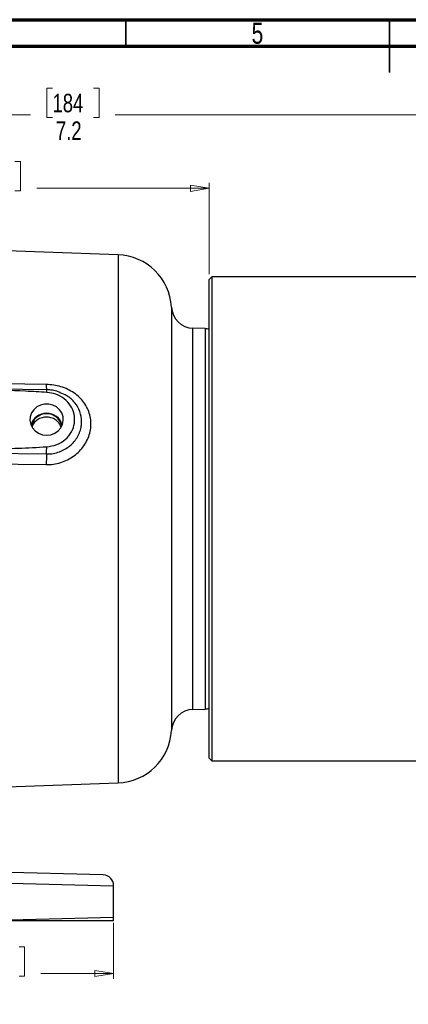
# Model space of a CAD drawing. Header units: inches. Extents: x 0.6 to 16.3, y 0.2 to 11.5.
# Tile 6 of 10: x 5.7 to 8.6, y 4.1 to 11.5. Entities that reach past the tile are written whole.
import ezdxf

# ---------------------------------------------------------------- set-up
doc = ezdxf.new("R2010")
doc.units = ezdxf.units.IN
doc.header["$MEASUREMENT"] = 0
doc.styles.add('SLDTEXTSTYLE0', font='TXT', dxfattribs={"width": 0.75})
doc.dimstyles.new('SLDDIMSTYLE0', dxfattribs={"dimtxt": 0.137795, "dimasz": 0.14, "dimexe": 0, "dimexo": 0.0625, "dimgap": 0.034449, "dimtad": 0, "dimdec": 1, "dimlfac": 1.5, "dimrnd": 1e-09, "dimzin": 12, "dimdsep": 46, "dimtxsty": 'SLDTEXTSTYLE0', "dimblk1": 'CLOSED', "dimblk2": 'CLOSED', "dimsah": 1, "dimcen": 0.09, "dimadec": 0, "dimazin": 3, "dimtfac": 1, "dimtofl": 0, "dimtmove": 0, "dimatfit": 3, "dimldrblk": 'CLOSED', "dimfxl": 0, "dimfrac": 2, "dimtolj": 1, "dimtzin": 12, "dimarcsym": 0})
doc.dimstyles.new('SLDDIMSTYLE2', dxfattribs={"dimtxt": 0.137795, "dimasz": 0.14, "dimexe": 0, "dimexo": 0.0625, "dimgap": 0.034449, "dimtad": 0, "dimdec": 1, "dimlfac": 1.5, "dimrnd": 1e-09, "dimzin": 12, "dimdsep": 46, "dimtxsty": 'SLDTEXTSTYLE0', "dimblk1": 'CLOSED', "dimblk2": 'CLOSED', "dimsah": 1, "dimcen": 0.09, "dimadec": 0, "dimazin": 3, "dimtfac": 1, "dimtdec": 1, "dimtofl": 0, "dimtmove": 0, "dimatfit": 3, "dimldrblk": 'CLOSED', "dimfxl": 0, "dimfrac": 2, "dimtolj": 1, "dimtzin": 12, "dimarcsym": 0})
doc.dimstyles.new('SLDDIMSTYLE5', dxfattribs={"dimtxt": 0.137795, "dimasz": 0.14, "dimexe": 0, "dimexo": 0.0625, "dimgap": 0.034449, "dimtad": 0, "dimdec": 1, "dimlfac": 1.5, "dimrnd": 1e-09, "dimzin": 4, "dimdsep": 46, "dimtxsty": 'SLDTEXTSTYLE0', "dimblk1": 'CLOSED', "dimblk2": 'CLOSED', "dimsah": 1, "dimcen": 0.09, "dimadec": 0, "dimazin": 1, "dimtfac": 1, "dimtdec": 1, "dimtofl": 0, "dimtmove": 0, "dimatfit": 3, "dimldrblk": 'CLOSED', "dimfxl": 0, "dimfrac": 2, "dimtolj": 1, "dimtzin": 12, "dimarcsym": 0})

# ---------------------------------------------------------------- blocks, each defined once
blk = doc.blocks.new('_Closed')
at = {"color": 0, "linetype": 'ByBlock', "lineweight": -2}
for p, q in [((-1, 0.166667), (0, 0)), ((-1, 0.166667), (-1, -0.166667)), ((0, 0), (-1, -0.166667)), ((0, 0), (-1, 0))]:
    blk.add_line(p, q, dxfattribs=at)
blk = doc.blocks.new('_D_6')
at = {"color": 7, "linetype": 'Continuous', "lineweight": 0}
for p, q in [((1.7394, 4.7561), (1.7394, 4.3381)), ((6.4061, 4.7561), (6.4061, 4.3381)), ((5.3947, 4.5759), (5.3527, 4.5759)), ((5.3527, 4.5759), (5.3527, 4.3572)), ((5.7001, 4.5759), (5.7421, 4.5759)), ((5.7421, 4.5759), (5.7421, 4.3572)), ((1.7394, 4.3775), (5.2318, 4.3775)), ((5.3527, 4.3572), (5.3947, 4.3572)), ((5.7421, 4.3572), (5.7001, 4.3572)), ((6.4061, 4.3775), (5.863, 4.3775))]:
    blk.add_line(p, q, dxfattribs=at)
at = {"color": 7, "linetype": 'Continuous', "lineweight": 18, "xscale": 0.14, "yscale": 0.14, "rotation": 180.0000000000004}
blk.add_blockref('_Closed', (1.7394, 4.3775, 0.0339), dxfattribs=at)
at = {"color": 7, "linetype": 'Continuous', "lineweight": 18, "xscale": 0.14, "yscale": 0.14}
blk.add_blockref('_Closed', (6.4061, 4.3775, 0.0339), dxfattribs=at)
at = {"color": 7, "linetype": 'Continuous', "lineweight": 18, "char_height": 0.1378, "attachment_point": 1, "style": 'SLDTEXTSTYLE0'}
for s, insert in [('178', (5.3947, 4.5348)), ('7.0', (5.4201, 4.3286))]:
    blk.add_mtext(s, dxfattribs=dict(at, insert=insert))
blk = doc.blocks.new('_D_7')
at = {"color": 7, "linetype": 'Continuous', "lineweight": 0}
for p, q in [((5.9495, 10.9842), (5.9075, 10.9842)), ((5.9075, 10.9842), (5.9075, 10.7654)), ((6.2549, 10.9842), (6.2969, 10.9842)), ((6.2969, 10.9842), (6.2969, 10.7654)), ((4.0728, 9.5063), (4.0728, 10.8251)), ((8.8981, 9.5959), (8.8981, 10.8251)), ((4.0728, 10.7857), (5.7867, 10.7857)), ((5.9075, 10.7654), (5.9495, 10.7654)), ((6.2969, 10.7654), (6.2549, 10.7654)), ((8.8981, 10.7857), (6.4178, 10.7857))]:
    blk.add_line(p, q, dxfattribs=at)
at = {"color": 7, "linetype": 'Continuous', "lineweight": 18, "xscale": 0.14, "yscale": 0.14, "rotation": 180.0000000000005}
blk.add_blockref('_Closed', (4.0728, 10.7857, 0.0339), dxfattribs=at)
at = {"color": 7, "linetype": 'Continuous', "lineweight": 18, "xscale": 0.14, "yscale": 0.14}
blk.add_blockref('_Closed', (8.8981, 10.7857, 0.0339), dxfattribs=at)
at = {"color": 7, "linetype": 'Continuous', "lineweight": 18, "char_height": 0.1378, "attachment_point": 1, "style": 'SLDTEXTSTYLE0'}
for s, insert in [('184', (5.9495, 10.943)), ('7.2', (5.9749, 10.7369))]:
    blk.add_mtext(s, dxfattribs=dict(at, insert=insert))
blk = doc.blocks.new('_D_8')
at = {"color": 7, "linetype": 'Continuous', "lineweight": 0}
for p, q in [((5.3645, 10.4367), (5.3225, 10.4367)), ((5.3225, 10.4367), (5.3225, 10.2179)), ((5.6699, 10.4367), (5.7119, 10.4367)), ((5.7119, 10.4367), (5.7119, 10.2179)), ((4.0728, 9.5063), (4.0728, 10.2776)), ((4.0728, 10.2382), (5.2017, 10.2382)), ((5.3225, 10.2179), (5.3645, 10.2179)), ((5.7119, 10.2179), (5.6699, 10.2179)), ((7.1181, 10.2382), (5.8328, 10.2382)), ((7.1181, 9.5959), (7.1181, 10.2776))]:
    blk.add_line(p, q, dxfattribs=at)
at = {"color": 7, "linetype": 'Continuous', "lineweight": 18, "xscale": 0.14, "yscale": 0.14, "rotation": 180.0000000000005}
blk.add_blockref('_Closed', (4.0728, 10.2382, 0.0339), dxfattribs=at)
at = {"color": 7, "linetype": 'Continuous', "lineweight": 18, "xscale": 0.14, "yscale": 0.14}
blk.add_blockref('_Closed', (7.1181, 10.2382, 0.0339), dxfattribs=at)
at = {"color": 7, "linetype": 'Continuous', "lineweight": 18, "char_height": 0.1378, "attachment_point": 1, "style": 'SLDTEXTSTYLE0'}
for s, insert in [('116', (5.3645, 10.3956)), ('4.6', (5.3899, 10.1894))]:
    blk.add_mtext(s, dxfattribs=dict(at, insert=insert))

msp = doc.modelspace()

# ---------------------------------------------------------------- linework, layer by layer
at = {"color": 7, "linetype": 'Continuous', "lineweight": 70}
for p, q in [((0.5906, 11.4961), (16.3386, 11.4961)), ((0.7874, 11.2992), (16.1417, 11.2992))]:
    msp.add_line(p, q, dxfattribs=at)
at = {"color": 7, "linetype": 'Continuous', "lineweight": 35}
for p, q in [((6.4961, 11.2992), (6.4961, 11.4961)), ((8.4646, 11.4961), (8.4646, 11.1024)), ((8.4646, 11.2992), (8.4646, 11.4961))]:
    msp.add_line(p, q, dxfattribs=at)
at = {"color": 7, "linetype": 'Continuous', "lineweight": 25}
for p, q in [((6.4385, 9.7416), (4.0728, 9.8242)), ((7.1388, 9.5772), (7.1181, 9.5566)), ((7.1181, 5.9852), (7.1181, 9.5566)), ((8.8774, 9.5772), (7.1388, 9.5772)), ((7.1388, 9.5772), (7.1388, 5.9646)), ((7.0889, 9.1903), (6.9974, 9.1935)), ((6.9974, 6.3484), (7.0889, 6.3515)), ((7.1181, 5.9852), (7.1388, 5.9646)), ((7.1388, 5.9646), (8.8774, 5.9646)), ((5.4804, 5.7667), (6.4385, 5.8002)), ((6.3282, 5.1129), (5.1077, 5.1449)), ((5.3735, 5.0584), (6.4061, 5.033)), ((6.4061, 4.7955), (6.4061, 5.033)), ((6.4061, 4.7955), (5.4176, 4.7712))]:
    msp.add_line(p, q, dxfattribs=at)
at = {"color": 8, "linetype": 'Continuous', "lineweight": 25}
for p, q in [((6.4385, 9.7416), (6.4385, 7.7709)), ((6.8368, 9.351), (6.8368, 6.1908)), ((6.9974, 7.7709), (6.9974, 9.1935)), ((7.0889, 9.1903), (7.0889, 7.7709)), ((6.4385, 7.7709), (6.4385, 5.8002)), ((6.9974, 6.3484), (6.9974, 7.7709)), ((7.0889, 7.7709), (7.0889, 6.3515))]:
    msp.add_line(p, q, dxfattribs=at)
at = {"color": 7, "linetype": 'Continuous', "lineweight": 25, "flags": 128}
for points in [[(5.9033, 8.7737), (5.7434, 8.7758), (5.1038, 8.784), (4.0728, 8.7973)], [(5.9055, 8.7344), (5.5473, 8.739), (4.7948, 8.7485)], [(5.9061, 8.3953), (5.9371, 8.399), (5.9661, 8.4097), (5.9913, 8.4268), (6.0112, 8.4493), (6.0245, 8.4756), (6.0303, 8.5042), (6.0284, 8.5333), (6.0187, 8.561), (6.002, 8.5856), (5.9793, 8.6056), (5.9519, 8.6196), (5.9217, 8.6268), (5.8905, 8.6268), (5.8603, 8.6196), (5.8329, 8.6056), (5.8102, 8.5856), (5.7935, 8.561), (5.7838, 8.5333), (5.7819, 8.5042), (5.7877, 8.4756), (5.801, 8.4493), (5.8209, 8.4268), (5.8461, 8.4097), (5.8751, 8.399), (5.9061, 8.3953)], [(5.3218, 8.2621), (5.4817, 8.2601), (5.9053, 8.2548)], [(5.3199, 8.1826), (5.4798, 8.1806), (5.9033, 8.1754)]]:
    msp.add_lwpolyline(points, dxfattribs=at)
at = {"color": 7, "linetype": 'Continuous', "lineweight": 25}
for centre, radius, start, end in [((6.4241, 9.3285), 0.4133, 3.11173, 88), ((7.0032, 9.36), 0.1667, 183.11173, 268), ((7.0861, 9.1103), 0.08, 66.42182, 88), ((5.9061, 8.4387), 0.1207, 15.2306, 164.7694), ((5.9061, 8.4395), 0.1158, 11.93507, 168.06493), ((4.3789, 8.3287), 1.5281, 357.22769, 359.2382), ((7.7129, 8.1702), 1.8095, 177.31986, 179.83581), ((7.0032, 6.1818), 0.1667, 92, 176.88827), ((7.0861, 6.4315), 0.08, 272, 293.57818), ((6.4241, 6.2133), 0.4133, 272, 356.88827), ((6.3261, 5.033), 0.08, 0, 88.5), ((6.3261, 4.7955), 0.08, 342.29255, 0)]:
    msp.add_arc(centre, radius, start, end, dxfattribs=at)
at = {"color": 8, "linetype": 'Continuous', "lineweight": 25}
for centre, radius, start, end in [((6.1138, 8.7633), 0.2107, 177.15569, 187.97399), ((5.8313, 8.719), 0.0758, 356.70358, 11.7222)]:
    msp.add_arc(centre, radius, start, end, dxfattribs=at)
at = {"color": 7, "linetype": 'Continuous', "lineweight": 25}
for points, knots in [([(5.9069, 8.7147), (5.8537, 8.7176), (5.5875, 8.7322), (5.1362, 8.7436), (4.7383, 8.7489), (4.5537, 8.7513)], [0, 0, 0, 0, 0.118179, 0.590932, 1, 1, 1, 1]), ([(5.9033, 8.1754), (5.9164, 8.1756), (5.9482, 8.1763), (5.9979, 8.1858), (6.0505, 8.2044), (6.0989, 8.2313), (6.1417, 8.2652), (6.1777, 8.3051), (6.2059, 8.3496), (6.2255, 8.3976), (6.2363, 8.4475), (6.2375, 8.4981), (6.2294, 8.548), (6.2118, 8.5954), (6.1856, 8.6394), (6.1515, 8.6783), (6.1106, 8.7116), (6.0639, 8.7383), (6.0129, 8.758), (5.9589, 8.7707), (5.9218, 8.7727), (5.9033, 8.7737)], [0, 0, 0, 0, 0.038378, 0.09291, 0.147439, 0.201566, 0.255685, 0.308751, 0.361806, 0.414177, 0.466541, 0.51909, 0.571642, 0.624715, 0.677797, 0.731116, 0.784444, 0.838115, 0.891791, 0.945895, 1, 1, 1, 1]), ([(6.0058, 8.7144), (5.9977, 8.7176), (5.9761, 8.7261), (5.9422, 8.7328), (5.9165, 8.7335), (5.9055, 8.7338)], [0, 0, 0, 0, 0.252084, 0.677934, 1, 1, 1, 1]), ([(5.9069, 8.3084), (5.9324, 8.3123), (5.9832, 8.3202), (6.0482, 8.3609), (6.0949, 8.4173), (6.1175, 8.4843), (6.1148, 8.553), (6.088, 8.6166), (6.04, 8.6686), (5.9773, 8.7045), (5.9299, 8.7114), (5.9069, 8.7147)], [0, 0, 0, 0, 0.11604, 0.231742, 0.345909, 0.4574, 0.56622, 0.674467, 0.78353, 0.895363, 1, 1, 1, 1]), ([(6.0136, 8.4571), (6.0097, 8.4664), (6.001, 8.4868), (5.974, 8.5109), (5.939, 8.5272), (5.9001, 8.5318), (5.8618, 8.5245), (5.8289, 8.5058), (5.8058, 8.4817), (5.7999, 8.4627), (5.7975, 8.4552)], [0, 0, 0, 0, 0.1105389, 0.2442073, 0.3778395, 0.5113227, 0.6448082, 0.7786017, 0.9126908, 1, 1, 1, 1]), ([(5.3228, 8.2852), (5.3761, 8.2866), (5.5709, 8.2919), (5.7656, 8.3015), (5.9069, 8.3084)], [0, 0, 0, 0, 0.273641, 1, 1, 1, 1]), ([(6.4023, 4.7712), (6.4005, 4.7712), (6.3969, 4.7712), (6.3688, 4.7712), (6.3262, 4.7712), (6.2675, 4.7712), (6.1933, 4.7712), (6.1049, 4.7712), (6.0036, 4.7712), (5.8903, 4.7712), (5.7669, 4.7712), (5.6449, 4.7712), (5.5279, 4.7712), (5.4544, 4.7712), (5.4176, 4.7712)], [0, 0, 0, 0, 0.092005, 0.178274, 0.264818, 0.351087, 0.437327, 0.523844, 0.610082, 0.695958, 0.78211, 0.867984, 0.933992, 1, 1, 1, 1])]:
    msp.add_open_spline(points, degree=3, knots=knots, dxfattribs=at)
at = {"color": 8, "linetype": 'Continuous', "lineweight": 25}
msp.add_open_spline([(5.9053, 8.2548), (5.9069, 8.2548), (5.9241, 8.2547), (5.9567, 8.2578), (6.0015, 8.2697), (6.0432, 8.2891), (6.0805, 8.315), (6.1124, 8.3467), (6.1376, 8.3825), (6.1554, 8.4215), (6.1652, 8.4597), (6.1691, 8.5102), (6.1582, 8.5722), (6.119, 8.6392), (6.0663, 8.6892), (6.0227, 8.7055), (6.005, 8.7122)], degree=3, knots=[0, 0, 0, 0, 0.007062, 0.072625, 0.138186, 0.203289, 0.26839, 0.333068, 0.397738, 0.46022, 0.522694, 0.573797, 0.688817, 0.802503, 0.919891, 1, 1, 1, 1], dxfattribs=at)

# ---------------------------------------------------------------- texts
at = {"color": 7, "linetype": 'Continuous', "lineweight": 0, "insert": (7.4787, 11.4728), "char_height": 0.1562, "attachment_point": 2, "style": 'SLDTEXTSTYLE0'}
msp.add_mtext('5', dxfattribs=at)

# ---------------------------------------------------------------- dimensions: what is measured, and where the dimension line sits
at = {"color": 7, "linetype": 'Continuous', "lineweight": 18}
for base, p1, dimstyle, picture, middle in [((4.0728, 10.7857), (8.8981, 9.5566), 'SLDDIMSTYLE2', '_D_7', (6.1022, 10.7857)), ((4.0728, 10.2382), (7.1181, 9.5566), 'SLDDIMSTYLE0', '_D_8', (5.5172, 10.2382))]:
    dim = msp.add_linear_dim(base=base, p1=p1, p2=(4.0728, 9.4669), angle=0, dimstyle=dimstyle, dxfattribs=at)
    dim.commit()
    dim.dimension.update_dxf_attribs({"geometry": picture, "text_midpoint": middle, "dimtype": 160})
dim = msp.add_linear_dim(base=(6.4061, 4.3775), p1=(1.7394, 4.7955), p2=(6.4061, 4.7955), dimstyle='SLDDIMSTYLE5', dxfattribs=at)
dim.commit()
dim.dimension.update_dxf_attribs({"geometry": '_D_6', "text_midpoint": (5.5474, 4.3775), "dimtype": 160})

doc.saveas('drawing.dxf')
